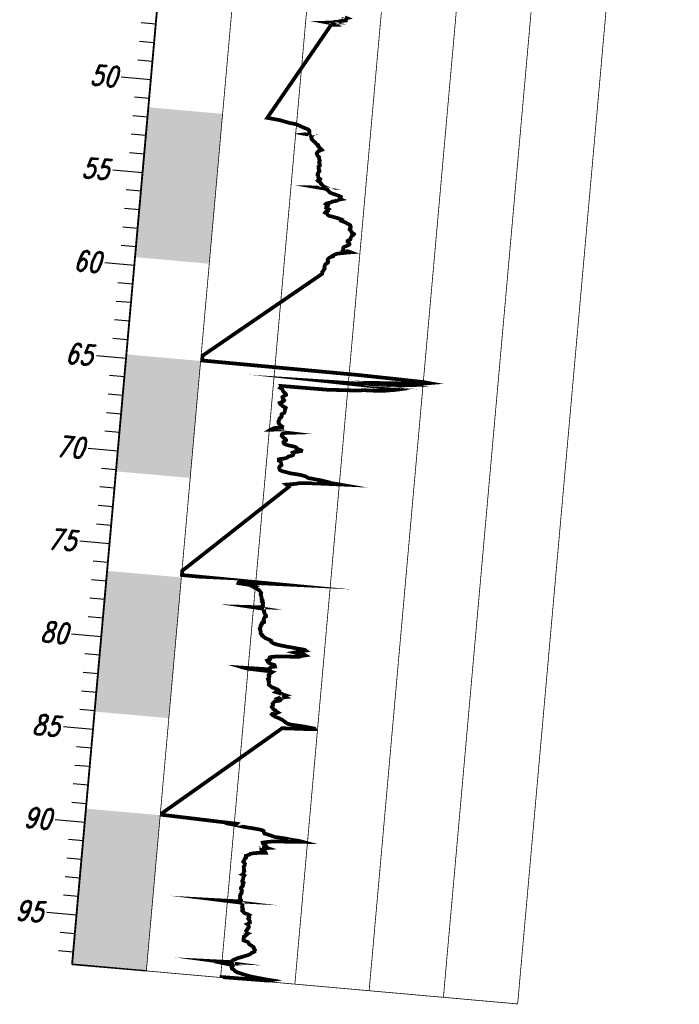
# Model space of a CAD drawing. Header units: feet. Extents: x 1619530 to 2197648, y 451737 to 1192146.
# Tile 3 of 42: x 2195944 to 2195980, y 453820 to 453873. Entities that reach past the tile are written whole.
import ezdxf
from ezdxf.enums import TextEntityAlignment as Align

# ---------------------------------------------------------------- set-up
doc = ezdxf.new("R2010")
doc.units = ezdxf.units.FT
doc.header["$LTSCALE"] = 0.5
doc.header["$MEASUREMENT"] = 0
doc.linetypes.add('SOLID', pattern=[0])
doc.layers.add('BS-1', color=1, linetype='SOLID')
doc.layers.add('CPT-1', color=4, linetype='SOLID')
doc.styles.add('ROMAND', font='romand', dxfattribs={"height": 1})

# ---------------------------------------------------------------- blocks, each defined once
blk = doc.blocks.new('CPT1')
at = {"layer": 'CPT-1', "color": 7, "linetype": 'SOLID'}
for points, const_width in [([(-0.008, 0), (-0.008, -97.65)], 0.1), ([(3.992, 0), (3.992, -97.65)], 0.04), ([(7.992, 0), (7.992, -97.65)], 0.04), ([(11.992, 0), (11.992, -97.65)], 0.04), ([(15.992, 0), (15.992, -97.65)], 0.04), ([(19.992, 0), (19.992, -97.65)], 0.04), ([(23.992, 0), (23.992, -97.65)], 0.04), ([(3.992, -97.65), (23.992, -97.65)], 0.04)]:
    blk.add_lwpolyline(points, dxfattribs=dict(at, const_width=const_width))
at = {"layer": 'CPT-1', "color": 244, "linetype": 'SOLID', "const_width": 0.2}
for points in [[(10.067, -45.735), (10.18, -45.768), (10.098, -45.797), (10.064, -45.83), (10.143, -45.863), (10.14, -45.896), (9.971, -45.928), (9.822, -45.961), (9.745, -45.994), (9.538, -46.03), (9.54, -46.063), (9.201, -46.096), (9.488, -46.125), (9.595, -46.175), (9.396, -46.191), (9.354, -46.224), (6.397, -51.473), (6.759, -51.506), (7.092, -51.539), (7.262, -51.572), (7.44, -51.608), (7.61, -51.64), (7.945, -51.673), (8.054, -51.703), (8.142, -51.736), (8.222, -51.768), (8.328, -51.801), (8.42, -51.834), (8.542, -51.867), (8.635, -51.9), (8.697, -51.936), (8.713, -51.969), (8.722, -52.001), (8.721, -52.031), (8.703, -52.064), (8.697, -52.096), (8.718, -52.129), (8.551, -52.162), (8.868, -52.195), (8.828, -52.228), (8.825, -52.264), (8.84, -52.297), (8.865, -52.329), (8.855, -52.359), (8.867, -52.392), (8.9, -52.425), (8.944, -52.457), (8.985, -52.49), (9.016, -52.523), (9.075, -52.556), (9.098, -52.592), (9.132, -52.625), (9.199, -52.657), (9.248, -52.687), (9.266, -52.72), (9.252, -52.753), (9.285, -52.785), (9.326, -52.818), (9.329, -52.851), (9.433, -52.884), (9.465, -52.92), (9.385, -52.953), (9.35, -52.986), (9.304, -53.015), (9.257, -53.048), (9.241, -53.081), (9.22, -53.114), (9.206, -53.146), (9.228, -53.179), (9.25, -53.212), (9.256, -53.248), (9.295, -53.281), (9.332, -53.314), (9.365, -53.343), (9.366, -53.376), (9.369, -53.409), (9.367, -53.442), (9.394, -53.474), (9.409, -53.507), (9.389, -53.54), (9.388, -53.576), (9.377, -53.609), (9.405, -53.642), (9.423, -53.671), (9.423, -53.704), (9.436, -53.737), (9.437, -53.77), (9.386, -53.802), (9.366, -53.835), (9.376, -53.868), (9.387, -53.904), (9.383, -53.937), (9.408, -53.97), (9.397, -53.999), (9.405, -54.032), (9.441, -54.065), (9.436, -54.098), (9.395, -54.131), (9.386, -54.163), (9.367, -54.196), (9.354, -54.232), (9.35, -54.265), (9.389, -54.298), (9.396, -54.327), (9.392, -54.36), (9.396, -54.393), (9.412, -54.426), (9.463, -54.459), (9.511, -54.491), (9.486, -54.524), (9.431, -54.56), (9.398, -54.593), (9.434, -54.626), (9.525, -54.656), (9.564, -54.688), (9.56, -54.721), (9.586, -54.754), (9.645, -54.787), (9.681, -54.82), (9.698, -54.852), (9.785, -54.888), (9.873, -54.921), (9.429, -54.954), (9.785, -54.984), (9.95, -55.016), (9.958, -55.049), (10.015, -55.082), (10.043, -55.115), (10.069, -55.148), (10.128, -55.18), (10.262, -55.217), (10.412, -55.249), (10.524, -55.282), (10.623, -55.312), (10.707, -55.344), (10.698, -55.377), (10.658, -55.41), (10.649, -55.443), (10.735, -55.476), (10.621, -55.509), (10.523, -55.545), (10.505, -55.577), (10.388, -55.61), (10.273, -55.64), (10.216, -55.673), (10.163, -55.705), (10.076, -55.738), (9.957, -55.771), (9.933, -55.804), (9.99, -55.837), (10.062, -55.873), (10.055, -55.906), (10.016, -55.938), (9.975, -55.968), (9.971, -56.001), (10.048, -56.033), (10.114, -56.066), (10.083, -56.099), (10.058, -56.132), (10.076, -56.165), (10.016, -56.201), (9.956, -56.234), (9.938, -56.266), (10.02, -56.296), (10.061, -56.329), (10.081, -56.362), (10.122, -56.394), (10.207, -56.427), (10.427, -56.46), (10.606, -56.493), (10.747, -56.529), (10.866, -56.562), (10.849, -56.594), (10.837, -56.624), (10.928, -56.657), (11.075, -56.69), (11.128, -56.722), (11.194, -56.755), (11.286, -56.788), (11.341, -56.821), (11.344, -56.857), (11.373, -56.89), (11.359, -56.923), (11.372, -56.952), (11.351, -56.985), (11.333, -57.018), (11.326, -57.051), (11.371, -57.083), (11.412, -57.116), (11.422, -57.149), (11.445, -57.185), (11.492, -57.218), (11.548, -57.251), (11.517, -57.28), (11.558, -57.313), (11.525, -57.346), (11.491, -57.379), (11.462, -57.411), (11.447, -57.444), (11.428, -57.477), (11.423, -57.513), (11.424, -57.546), (11.414, -57.579), (11.352, -57.608), (11.321, -57.641), (11.269, -57.674), (11.27, -57.707), (11.331, -57.74), (11.349, -57.772), (11.382, -57.805), (11.392, -57.841), (11.368, -57.874), (11.292, -57.907), (11.263, -57.936), (11.195, -57.969), (11.12, -58.002), (11.087, -58.035), (11.071, -58.068), (11.073, -58.1), (11.077, -58.133), (11.089, -58.169), (11.071, -58.202), (11.395, -58.235), (11.499, -58.264), (11.294, -58.297), (11.141, -58.33), (10.961, -58.363), (10.818, -58.396), (10.718, -58.428), (10.656, -58.461), (10.604, -58.497), (10.556, -58.53), (10.567, -58.563), (10.495, -58.593), (10.427, -58.625), (10.371, -58.658), (10.348, -58.691), (10.319, -58.724), (10.3, -58.757), (10.306, -58.789), (10.304, -58.825), (10.306, -58.858), (10.338, -58.891), (10.33, -58.921), (10.303, -58.953), (10.249, -58.986), (10.203, -59.019), (10.183, -59.052), (10.18, -59.085), (10.168, -59.117), (10.162, -59.154), (10.166, -59.186), (10.158, -59.219), (10.181, -59.249), (10.181, -59.282), (10.151, -59.314), (10.137, -59.347), (10.117, -59.38), (10.099, -59.413), (10.067, -59.446), (10.065, -59.482), (10.078, -59.514), (10.076, -59.547), (4.071, -64.495), (4.071, -64.528), (4.07, -64.557), (4.07, -64.59), (4.07, -64.623), (4.07, -64.656), (4.07, -64.688), (4.07, -64.721), (4.07, -64.754), (12.443, -64.787), (14.455, -64.823), (15.986, -64.856), (16.309, -64.885), (16.117, -64.918), (15.93, -64.951), (15.666, -64.984), (15.252, -65.016), (14.567, -65.049), (14.114, -65.082), (14.98, -65.115), (14.647, -65.151), (14.104, -65.184), (13.148, -65.213), (12.577, -65.246), (11.226, -65.279), (12.949, -65.312), (14.215, -65.344), (14.671, -65.377), (14.526, -65.41), (14.343, -65.443), (14.081, -65.479), (13.995, -65.512), (13.633, -65.541), (12.831, -65.574), (12.537, -65.623), (11.884, -65.659), (10.921, -65.722), (8.424, -65.738), (8.447, -65.771), (8.383, -65.807), (8.366, -65.84), (8.439, -65.869), (8.489, -65.902), (8.506, -65.935), (8.522, -65.968), (8.538, -66.001), (8.568, -66.033), (8.603, -66.066), (8.656, -66.099), (8.698, -66.135), (8.716, -66.168), (8.718, -66.198), (8.681, -66.23), (8.611, -66.263), (8.584, -66.296), (8.536, -66.329), (8.545, -66.362), (8.551, -66.394), (8.581, -66.427), (8.597, -66.463), (8.643, -66.496), (8.63, -66.526), (8.559, -66.558), (8.556, -66.591), (8.499, -66.624), (8.413, -66.657), (8.428, -66.69), (8.457, -66.722), (8.518, -66.755), (8.561, -66.791), (8.607, -66.824), (8.705, -66.854), (8.76, -66.886), (8.746, -66.919), (8.749, -66.952), (8.739, -66.985), (8.729, -67.018), (8.731, -67.051), (8.735, -67.083), (8.719, -67.119), (8.714, -67.152), (8.672, -67.182), (8.635, -67.215), (8.573, -67.247), (8.563, -67.28), (8.572, -67.313), (8.586, -67.346), (8.587, -67.379), (8.571, -67.411), (8.518, -67.448), (8.478, -67.48), (8.48, -67.51), (8.482, -67.543), (8.463, -67.575), (8.446, -67.608), (8.439, -67.641), (8.459, -67.674), (8.445, -67.707), (8.451, -67.74), (8.483, -67.776), (8.521, -67.808), (8.553, -67.838), (8.584, -67.871), (8.659, -67.904), (8.646, -67.936), (8.657, -67.969), (8.337, -68.002), (8.215, -68.035), (8.158, -68.068), (8.098, -68.104), (8.043, -68.136), (7.982, -68.182), (9.011, -68.215), (8.873, -68.232), (8.789, -68.264), (8.703, -68.297), (8.683, -68.33), (8.688, -68.363), (8.679, -68.396), (8.712, -68.432), (8.75, -68.465), (8.789, -68.494), (8.822, -68.527), (8.9, -68.56), (8.932, -68.593), (8.94, -68.625), (8.9, -68.658), (8.858, -68.691), (8.803, -68.724), (8.811, -68.76), (8.824, -68.793), (8.863, -68.822), (8.96, -68.855), (9.122, -68.888), (9.408, -68.921), (9.513, -68.953), (9.543, -68.986), (9.538, -69.019), (9.671, -69.052), (9.799, -69.088), (9.796, -69.121), (9.708, -69.15), (9.604, -69.183), (9.393, -69.216), (9.341, -69.249), (9.364, -69.282)], [(9.364, -69.282), (9.398, -69.314), (9.383, -69.347), (9.377, -69.38), (9.318, -69.416), (9.201, -69.449), (9.14, -69.478), (9.1, -69.511), (9.071, -69.544), (9.005, -69.577), (8.908, -69.61), (8.725, -69.642), (8.641, -69.675), (8.649, -69.708), (8.652, -69.744), (8.737, -69.777), (8.745, -69.806), (8.768, -69.839), (8.777, -69.872), (8.789, -69.905), (8.798, -69.938), (8.809, -69.97), (8.789, -70.003), (8.721, -70.036), (8.698, -70.072), (8.701, -70.105), (8.697, -70.135), (8.708, -70.167), (8.72, -70.2), (8.74, -70.233), (8.802, -70.266), (8.911, -70.299), (9.138, -70.331), (9.321, -70.364), (9.84, -70.4), (10.026, -70.433), (10.171, -70.463), (10.224, -70.495), (10.278, -70.528), (10.62, -70.561), (10.972, -70.594), (11.189, -70.627), (11.119, -70.659), (11.536, -70.692), (11.969, -70.728), (11.234, -70.761), (10.606, -70.791), (10.143, -70.823), (9.82, -70.856), (9.713, -70.889), (9.549, -70.922), (9.371, -70.955), (9.158, -70.988), (9.206, -71.02), (9.28, -71.056), (9.314, -71.089), (4.011, -76.089), (4.011, -76.122), (4.011, -76.158), (4.01, -76.191), (4.01, -76.22), (4.011, -76.253), (4.011, -76.286), (4.011, -76.319), (9.024, -76.352), (8.235, -76.385), (7.123, -76.417), (7.068, -76.45), (7.065, -76.486), (7.603, -76.519), (7.764, -76.549), (7.944, -76.581), (7.878, -76.614), (7.947, -76.647), (8.066, -76.68), (8.098, -76.713), (8.179, -76.745), (8.224, -76.778), (8.255, -76.814), (8.292, -76.847), (8.302, -76.877), (8.334, -76.909), (8.329, -76.942), (8.307, -76.975), (8.329, -77.008), (8.336, -77.041), (8.343, -77.073), (8.363, -77.106), (8.372, -77.142), (8.383, -77.175), (8.376, -77.205), (8.378, -77.238), (8.409, -77.27), (8.449, -77.303), (8.447, -77.336), (8.424, -77.369), (8.466, -77.402), (8.488, -77.434), (8.482, -77.47), (8.463, -77.503), (8.456, -77.533), (8.487, -77.566), (8.499, -77.598), (8.472, -77.631), (8.464, -77.664), (7.918, -77.697), (8.486, -77.73), (8.532, -77.762), (8.542, -77.799), (8.569, -77.831), (8.566, -77.861), (8.566, -77.894), (8.605, -77.927), (8.611, -77.959), (8.616, -77.992), (8.632, -78.025), (8.674, -78.058), (8.702, -78.091), (8.706, -78.127), (8.66, -78.159), (8.629, -78.189), (8.62, -78.222), (8.602, -78.255), (8.605, -78.287), (8.591, -78.32), (8.578, -78.353), (8.611, -78.386), (8.629, -78.419), (8.624, -78.455), (8.547, -78.488), (8.496, -78.517), (8.489, -78.55), (8.514, -78.583), (8.498, -78.615), (8.455, -78.648), (8.452, -78.681), (8.467, -78.714), (8.453, -78.747), (8.432, -78.783), (8.421, -78.816), (8.432, -78.845), (8.47, -78.878), (8.475, -78.911), (8.477, -78.944), (8.492, -78.976), (8.478, -79.009), (8.479, -79.042), (8.505, -79.075), (8.56, -79.111), (8.594, -79.144), (8.583, -79.173), (8.632, -79.206), (8.685, -79.239), (8.729, -79.272), (8.803, -79.304), (8.9, -79.337), (9, -79.37), (9.094, -79.403), (9.112, -79.439), (9.106, -79.472), (9.159, -79.501), (9.211, -79.534), (9.339, -79.567), (9.534, -79.6), (9.809, -79.633), (10.174, -79.665), (10.535, -79.698), (10.929, -79.731), (10.987, -79.767), (10.824, -79.8), (10.714, -79.829), (10.647, -79.862), (10.507, -79.895), (10.389, -79.928), (10.573, -79.961), (10.915, -79.993), (10.99, -80.026), (10.857, -80.059), (10.745, -80.095), (10.693, -80.128), (10.34, -80.157), (9.822, -80.19), (9.458, -80.223), (9.275, -80.256), (9.11, -80.289), (9.087, -80.322), (9.081, -80.354), (9.127, -80.387), (9.113, -80.423), (9.038, -80.456), (8.972, -80.486), (8.995, -80.518), (9.009, -80.551), (9.069, -80.584), (9.094, -80.617), (9.214, -80.65), (9.374, -80.682), (9.395, -80.715), (9.334, -80.751), (9.368, -80.784), (9.228, -80.814), (9.176, -80.846), (9.152, -80.879), (9.167, -80.912), (9.15, -80.945), (7.765, -80.978), (7.929, -81.011), (9.107, -81.043), (9.301, -81.079), (9.258, -81.112), (9.215, -81.142), (9.192, -81.175), (9.137, -81.207), (9.114, -81.24), (9.116, -81.273), (9.162, -81.306), (9.17, -81.339), (9.153, -81.371), (9.144, -81.407), (9.117, -81.44), (9.161, -81.47), (9.161, -81.503), (9.131, -81.535), (9.153, -81.568), (9.173, -81.601), (9.154, -81.634), (9.169, -81.667), (9.179, -81.699), (9.18, -81.736), (9.174, -81.768), (9.215, -81.798), (9.27, -81.831), (9.31, -81.864), (9.379, -81.896), (9.51, -81.929), (9.596, -81.962), (9.694, -81.995), (9.733, -82.028), (9.666, -82.064), (9.615, -82.096), (9.581, -82.126), (9.744, -82.159), (9.919, -82.192), (9.961, -82.224), (10.117, -82.257), (10.032, -82.29), (10.042, -82.323), (10.12, -82.356), (9.952, -82.392), (9.8, -82.425), (9.739, -82.454), (9.828, -82.487), (9.878, -82.52), (9.856, -82.552), (9.771, -82.585), (9.585, -82.618), (9.561, -82.651), (9.531, -82.684), (9.511, -82.72), (9.47, -82.753), (9.466, -82.782), (9.472, -82.815), (9.499, -82.848), (9.487, -82.881), (9.473, -82.913), (9.443, -82.946), (9.464, -82.979), (9.498, -83.012), (9.526, -83.048), (9.597, -83.081), (9.658, -83.11), (9.685, -83.143), (9.731, -83.176), (9.797, -83.209), (9.737, -83.241), (9.606, -83.274), (9.503, -83.307), (9.477, -83.34), (9.516, -83.376), (9.587, -83.409), (9.643, -83.438), (9.738, -83.471), (9.845, -83.504), (9.946, -83.537), (10.039, -83.57), (10.089, -83.602), (10.14, -83.635), (10.205, -83.668), (10.253, -83.704), (10.314, -83.737), (10.362, -83.766), (10.588, -83.799), (11.19, -83.832), (11.512, -83.865), (11.827, -83.898), (11.849, -83.93), (11.375, -83.963), (10.734, -83.996), (10.096, -84.032), (4.081, -89.144), (4.081, -89.173), (4.081, -89.203), (4.08, -89.232), (5.123, -89.262), (6.047, -89.291), (7.001, -89.321), (8.122, -89.354), (8.095, -89.386), (7.98, -89.419), (8.299, -89.452), (8.52, -89.488), (9.029, -89.521), (9.375, -89.554), (9.536, -89.583), (9.598, -89.616), (9.606, -89.649), (9.613, -89.682), (9.622, -89.715), (9.655, -89.747), (9.829, -89.78), (9.986, -89.816), (10.094, -89.849), (10.238, -89.882), (10.828, -89.911), (11.059, -89.944), (11.555, -89.977), (11.74, -90.01), (11.278, -90.043), (10.88, -90.075), (10.389, -90.108), (10.039, -90.144), (9.871, -90.177), (9.719, -90.21), (9.594, -90.24), (9.602, -90.272), (9.637, -90.305), (9.74, -90.338), (9.768, -90.371), (9.701, -90.404), (9.694, -90.453), (9.751, -90.472), (9.883, -90.505), (9.663, -90.538), (9.548, -90.568), (9.545, -90.6), (9.563, -90.633), (9.666, -90.666), (9.722, -90.699), (9.793, -90.732), (9.808, -90.764), (9.465, -90.801), (9.256, -90.833), (9.086, -90.866), (8.988, -90.896), (8.97, -90.928), (8.893, -90.961), (8.815, -91.014), (8.76, -91.027), (8.758, -91.06), (8.779, -91.093), (8.782, -91.125), (8.744, -91.161), (8.709, -91.194), (8.7, -91.224), (8.701, -91.257), (8.685, -91.289), (8.683, -91.322), (8.654, -91.355), (8.687, -91.388), (8.728, -91.421), (8.754, -91.453), (8.751, -91.49), (8.745, -91.522), (8.736, -91.552), (8.717, -91.585), (8.694, -91.617), (8.704, -91.65), (8.717, -91.683), (8.722, -91.716), (8.731, -91.749), (8.719, -91.782), (8.738, -91.818), (8.754, -91.85), (8.732, -91.88), (8.723, -91.913), (8.715, -91.946), (8.708, -91.978), (8.73, -92.011), (8.677, -92.044), (8.777, -92.077), (8.754, -92.11), (8.738, -92.146), (8.734, -92.178), (8.717, -92.208), (8.719, -92.241), (8.728, -92.274), (8.727, -92.306), (8.711, -92.339), (8.688, -92.372), (8.692, -92.405), (8.732, -92.438), (8.775, -92.474), (8.77, -92.507), (8.754, -92.536), (8.722, -92.569), (8.725, -92.602), (8.752, -92.635), (8.743, -92.667), (8.698, -92.7), (8.663, -92.733), (8.65, -92.766), (8.654, -92.802), (8.677, -92.835), (8.712, -92.864), (8.72, -92.897), (8.708, -92.93), (8.693, -92.963), (8.713, -92.995), (8.714, -93.028), (8.705, -93.061), (8.666, -93.094), (8.668, -93.13), (8.661, -93.159), (8.638, -93.192), (8.645, -93.225), (8.65, -93.258), (8.643, -93.291), (8.653, -93.323), (8.675, -93.356), (8.694, -93.389), (8.725, -93.422), (8.727, -93.458), (8.717, -93.488), (7.795, -93.52), (8.753, -93.553), (8.812, -93.586), (8.794, -93.619), (8.819, -93.652), (8.82, -93.684), (8.812, -93.717), (8.814, -93.75), (8.803, -93.786), (8.832, -93.819), (8.851, -93.848), (8.863, -93.881), (8.825, -93.914), (8.82, -93.947), (8.826, -93.98), (8.877, -94.012), (8.906, -94.045), (8.935, -94.078), (9.04, -94.114), (9.162, -94.147), (9.229, -94.177), (9.197, -94.209), (9.199, -94.242), (9.201, -94.275), (9.232, -94.308), (9.204, -94.341), (9.187, -94.373), (9.216, -94.406), (9.248, -94.442), (9.274, -94.472), (9.278, -94.505), (9.286, -94.537), (9.3, -94.57), (9.256, -94.603), (9.209, -94.636), (9.159, -94.669), (9.22, -94.701), (9.24, -94.734), (9.259, -94.77), (9.248, -94.803), (9.255, -94.833), (9.252, -94.865), (9.213, -94.898), (9.21, -94.931), (9.186, -94.964), (9.146, -94.997), (9.131, -95.03), (9.143, -95.062), (9.167, -95.098), (9.177, -95.131), (9.248, -95.161), (9.196, -95.194), (9.137, -95.226), (9.159, -95.259), (9.121, -95.292), (9.105, -95.325), (9.042, -95.358), (9.041, -95.39), (9.042, -95.427), (9.028, -95.459), (9.036, -95.489), (9.037, -95.522), (9.041, -95.554), (9.144, -95.587), (9.268, -95.62), (9.317, -95.653), (9.332, -95.686)], [(9.332, -95.686), (9.345, -95.719), (9.398, -95.755), (9.463, -95.787), (9.521, -95.817), (9.598, -95.85), (9.624, -95.883), (9.613, -95.915), (9.634, -95.948), (9.675, -95.981), (9.699, -96.014), (9.685, -96.047), (9.665, -96.083), (9.67, -96.115), (9.615, -96.145), (9.541, -96.178), (9.509, -96.211), (9.478, -96.243), (9.436, -96.276), (9.377, -96.309), (9.302, -96.342), (9.208, -96.375), (9.13, -96.411), (9.052, -96.444), (8.97, -96.473), (8.883, -96.506), (8.795, -96.539), (8.748, -96.572), (8.69, -96.604), (8.604, -96.637), (8.567, -96.67), (8.527, -96.703), (8.541, -96.739), (8.557, -96.772), (7.814, -96.801), (8.534, -96.834), (8.556, -96.867), (8.322, -96.9), (8.595, -96.932), (8.592, -96.965), (8.552, -96.998), (8.522, -97.031), (8.533, -97.067), (8.559, -97.129), (8.652, -97.162), (8.683, -97.195), (8.719, -97.228), (8.788, -97.261), (8.844, -97.293), (9.3, -97.395), (9.481, -97.428), (9.632, -97.457), (9.954, -97.49), (10.292, -97.523), (10.707, -97.556), (10.577, -97.589), (8.026, -97.621), (8.02, -97.654)]]:
    blk.add_lwpolyline(points, dxfattribs=at)
at = {"layer": 'CPT-1', "color": 7, "linetype": 'SOLID'}
for points in [[(0, -47), (-0.8, -47)], [(0, -47), (-0.8, -47)], [(0, -48), (-0.8, -48)], [(0, -48), (-0.8, -48)], [(0, -49), (-0.8, -49)], [(0, -49), (-0.8, -49)], [(-0.001, -50), (-1.601, -50)], [(0, -50), (-0.8, -50)], [(0, -50), (-0.8, -50)], [(0, -51), (-0.8, -51)], [(0, -51), (-0.8, -51)], [(0, -52), (-0.8, -52)], [(0, -52), (-0.8, -52)], [(0, -53), (-0.8, -53)], [(0, -53), (-0.8, -53)], [(0, -54), (-0.8, -54)], [(0, -54), (-0.8, -54)], [(-0.001, -55), (-1.601, -55)], [(0, -55), (-0.8, -55)], [(0, -55), (-0.8, -55)], [(0, -56), (-0.8, -56)], [(0, -56), (-0.8, -56)], [(0, -57), (-0.8, -57)], [(0, -57), (-0.8, -57)], [(0, -58), (-0.8, -58)], [(0, -58), (-0.8, -58)], [(0, -59), (-0.8, -59)], [(0, -59), (-0.8, -59)], [(-0.001, -60), (-1.601, -60)], [(0, -60), (-0.8, -60)], [(0, -60), (-0.8, -60)], [(0, -61), (-0.8, -61)], [(0, -61), (-0.8, -61)], [(0, -62), (-0.8, -62)], [(0, -62), (-0.8, -62)], [(0, -63), (-0.8, -63)], [(0, -63), (-0.8, -63)], [(0, -64), (-0.8, -64)], [(0, -64), (-0.8, -64)], [(-0.001, -65), (-1.601, -65)], [(0, -65), (-0.8, -65)], [(0, -65), (-0.8, -65)], [(0, -66), (-0.8, -66)], [(0, -66), (-0.8, -66)], [(0, -67), (-0.8, -67)], [(0, -67), (-0.8, -67)], [(0, -68), (-0.8, -68)], [(0, -68), (-0.8, -68)], [(0, -69), (-0.8, -69)], [(0, -69), (-0.8, -69)], [(-0.001, -70), (-1.601, -70)], [(0, -70), (-0.8, -70)], [(0, -70), (-0.8, -70)], [(0, -71), (-0.8, -71)], [(0, -71), (-0.8, -71)], [(0, -72), (-0.8, -72)], [(0, -72), (-0.8, -72)], [(0, -73), (-0.8, -73)], [(0, -73), (-0.8, -73)], [(0, -74), (-0.8, -74)], [(0, -74), (-0.8, -74)], [(-0.001, -75), (-1.601, -75)], [(0, -75), (-0.8, -75)], [(0, -75), (-0.8, -75)], [(0, -76), (-0.8, -76)], [(0, -76), (-0.8, -76)], [(0, -77), (-0.8, -77)], [(0, -77), (-0.8, -77)], [(0, -78), (-0.8, -78)], [(0, -78), (-0.8, -78)], [(0, -79), (-0.8, -79)], [(0, -79), (-0.8, -79)], [(-0.001, -80), (-1.601, -80)], [(0, -80), (-0.8, -80)], [(0, -80), (-0.8, -80)], [(0, -81), (-0.8, -81)], [(0, -81), (-0.8, -81)], [(0, -82), (-0.8, -82)], [(0, -82), (-0.8, -82)], [(0, -83), (-0.8, -83)], [(0, -83), (-0.8, -83)], [(0, -84), (-0.8, -84)], [(0, -84), (-0.8, -84)], [(-0.001, -85), (-1.601, -85)], [(0, -85), (-0.8, -85)], [(0, -85), (-0.8, -85)], [(0, -86), (-0.8, -86)], [(0, -86), (-0.8, -86)], [(0, -87), (-0.8, -87)], [(0, -87), (-0.8, -87)], [(0, -88), (-0.8, -88)], [(0, -88), (-0.8, -88)], [(0, -89), (-0.8, -89)], [(0, -89), (-0.8, -89)], [(-0.001, -90), (-1.601, -90)], [(0, -90), (-0.8, -90)], [(0, -90), (-0.8, -90)], [(0, -91), (-0.8, -91)], [(0, -91), (-0.8, -91)], [(0, -92), (-0.8, -92)], [(0, -92), (-0.8, -92)], [(0, -93), (-0.8, -93)], [(0, -93), (-0.8, -93)], [(0, -94), (-0.8, -94)], [(0, -94), (-0.8, -94)], [(-0.001, -95), (-1.601, -95)], [(0, -95), (-0.8, -95)], [(0, -95), (-0.8, -95)], [(0, -96), (-0.8, -96)], [(0, -96), (-0.8, -96)], [(0, -97), (-0.8, -97)], [(0, -97), (-0.8, -97)], [(-0.008, -97.65), (-0.008, -97.654), (3.992, -97.654), (3.992, -97.65), (-0.008, -97.65)]]:
    blk.add_lwpolyline(points, dxfattribs=at)
at = {"layer": 'CPT-1', "color": 3}
for points in [[(-0.008, -52.556), (-0.008, -51.473), (3.992, -52.556), (3.992, -51.473)], [(-0.008, -52.657), (-0.008, -52.592), (3.992, -52.657), (3.992, -52.592)], [(-0.008, -54.921), (-0.008, -54.656), (3.992, -54.921), (3.992, -54.656)], [(-0.008, -54.984), (-0.008, -54.954), (3.992, -54.984), (3.992, -54.954)], [(-0.008, -59.547), (-0.008, -57.936), (3.992, -59.547), (3.992, -57.936)], [(-0.008, -65.115), (-0.008, -65.049), (3.992, -65.115), (3.992, -65.049)], [(-0.008, -65.377), (-0.008, -65.184), (3.992, -65.377), (3.992, -65.184)], [(-0.008, -71.089), (-0.008, -65.659), (3.992, -71.089), (3.992, -65.659)], [(-0.008, -80.978), (-0.008, -76.519), (3.992, -80.978), (3.992, -76.519)], [(-0.008, -84.032), (-0.008, -81.043), (3.992, -84.032), (3.992, -81.043)], [(-0.008, -97.65), (-0.008, -89.521), (3.992, -97.65), (3.992, -89.521)]]:
    blk.add_solid(points, dxfattribs=at)
at = {"layer": 'CPT-1', "color": 2}
for points in [[(-0.008, -52.592), (-0.008, -52.556), (3.992, -52.592), (3.992, -52.556)], [(-0.008, -54.656), (-0.008, -52.657), (3.992, -54.656), (3.992, -52.657)], [(-0.008, -54.954), (-0.008, -54.921), (3.992, -54.954), (3.992, -54.921)], [(-0.008, -57.936), (-0.008, -54.984), (3.992, -57.936), (3.992, -54.984)], [(-0.008, -65.049), (-0.008, -64.787), (3.992, -65.049), (3.992, -64.787)], [(-0.008, -65.184), (-0.008, -65.115), (3.992, -65.184), (3.992, -65.115)], [(-0.008, -65.659), (-0.008, -65.377), (3.992, -65.659), (3.992, -65.377)]]:
    blk.add_solid(points, dxfattribs=at)
at = {"layer": 'CPT-1', "color": 94}
for points in [[(-0.008, -76.519), (-0.008, -76.45), (3.992, -76.519), (3.992, -76.45)], [(-0.008, -81.043), (-0.008, -80.978), (3.992, -81.043), (3.992, -80.978)], [(-0.008, -89.521), (-0.008, -89.321), (3.992, -89.521), (3.992, -89.321)]]:
    blk.add_solid(points, dxfattribs=at)
at = {"layer": 'CPT-1', "color": 134}
blk.add_solid([(-0.008, -89.321), (-0.008, -89.262), (3.992, -89.321), (3.992, -89.262)], dxfattribs=at)
at = {"layer": 'CPT-1', "color": 7, "style": 'ROMAND', "oblique": 13, "width": 0.78}
for s, p in [('50', (-1.775, -50)), ('55', (-1.775, -55)), ('60', (-1.775, -60)), ('65', (-1.775, -65)), ('70', (-1.775, -70)), ('75', (-1.775, -75)), ('80', (-1.775, -80)), ('85', (-1.775, -85)), ('90', (-1.775, -90)), ('95', (-1.775, -95))]:
    blk.add_text(s, height=1.116, dxfattribs=at).set_placement(p, align=Align.MIDDLE_RIGHT)

msp = doc.modelspace()

# ---------------------------------------------------------------- block references
at = {"layer": 'BS-1', "rotation": 354.9167009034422}
msp.add_blockref('CPT1', (2195955.7425323, 453919.1215613), dxfattribs=at)

doc.saveas('drawing.dxf')
